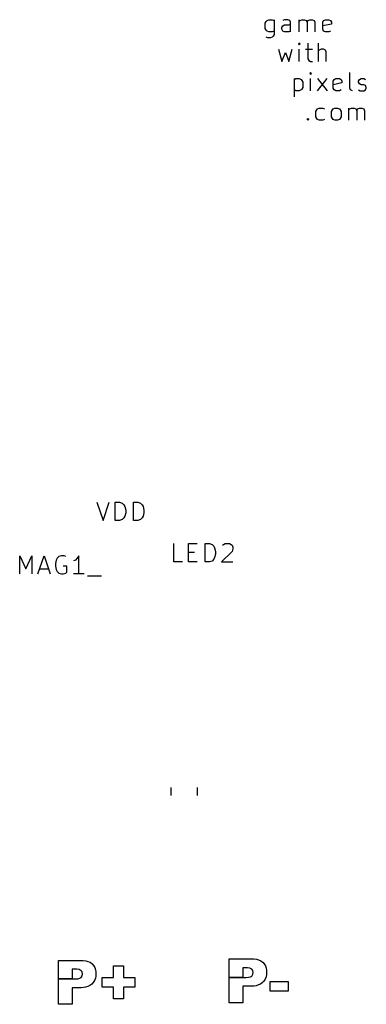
# Model space of a CAD drawing. Extents: x 137 to 186.4, y -108.6 to -71.
# Tile 2 of 2: x 176.9 to 186.4, y -108.6 to -81.7. Entities that reach past the tile are written whole.
import ezdxf

# ---------------------------------------------------------------- set-up
doc = ezdxf.new("R2010")
doc.units = 0
doc.layers.add('BLACK', color=7, linetype='CONTINUOUS')

msp = doc.modelspace()

# ---------------------------------------------------------------- linework, layer by layer
at = {"layer": 'BLACK', "linetype": 'CONTINUOUS'}
for p, q in [((183.617512, -81.79234), (183.641321, -81.744721)), ((183.641321, -81.744721), (183.665131, -81.720911)), ((183.665131, -81.720911), (183.71275, -81.697102)), ((183.71275, -81.697102), (183.807988, -81.697102)), ((183.807988, -81.697102), (183.855607, -81.720911)), ((183.855607, -81.697102), (183.855607, -82.101864)), ((184.141321, -81.697102), (184.093702, -81.720911)), ((184.236559, -81.697102), (184.141321, -81.697102)), ((184.284178, -81.720911), (184.236559, -81.697102)), ((184.307988, -81.76853), (184.284178, -81.720911)), ((184.546083, -82.030435), (184.546083, -81.697102)), ((184.546083, -81.744721), (184.569893, -81.720911)), ((184.569893, -81.720911), (184.617512, -81.697102)), ((184.617512, -81.697102), (184.68894, -81.697102)), ((184.68894, -81.697102), (184.736559, -81.720911)), ((184.736559, -81.720911), (184.760369, -81.76853)), ((184.760369, -81.76853), (184.784178, -81.720911)), ((184.784178, -81.720911), (184.831797, -81.697102)), ((184.831797, -81.697102), (184.903226, -81.697102)), ((184.903226, -81.697102), (184.950845, -81.720911)), ((184.950845, -81.720911), (184.974655, -81.76853)), ((185.188941, -81.76853), (185.21275, -81.720911)), ((185.21275, -81.720911), (185.260369, -81.697102)), ((185.260369, -81.697102), (185.355607, -81.697102)), ((185.355607, -81.697102), (185.403226, -81.720911)), ((185.403226, -81.720911), (185.427036, -81.76853)), ((183.617512, -81.935197), (183.617512, -81.79234)), ((183.641321, -81.982816), (183.617512, -81.935197)), ((183.665131, -82.006626), (183.641321, -81.982816)), ((183.71275, -82.030435), (183.665131, -82.006626)), ((183.855607, -82.006626), (183.807988, -82.030435)), ((184.069893, -81.911387), (184.093702, -81.863768)), ((184.069893, -81.959006), (184.069893, -81.911387)), ((184.093702, -82.006626), (184.069893, -81.959006)), ((184.093702, -81.863768), (184.141321, -81.839959)), ((184.141321, -82.030435), (184.093702, -82.006626)), ((184.141321, -81.839959), (184.260369, -81.839959)), ((184.260369, -81.839959), (184.307988, -81.816149)), ((184.307988, -82.006626), (184.260369, -82.030435)), ((184.307988, -82.030435), (184.307988, -81.76853)), ((184.760369, -81.76853), (184.760369, -82.030435)), ((184.974655, -81.76853), (184.974655, -82.030435)), ((185.188941, -81.959006), (185.188941, -81.76853)), ((185.427036, -81.816149), (185.188941, -81.863768)), ((185.21275, -82.006626), (185.188941, -81.959006)), ((185.260369, -82.030435), (185.21275, -82.006626)), ((185.403226, -82.006626), (185.355607, -82.030435)), ((185.427036, -81.76853), (185.427036, -81.816149)), ((183.68894, -82.197102), (183.641321, -82.173292)), ((183.760369, -82.197102), (183.68894, -82.197102)), ((183.807988, -82.030435), (183.71275, -82.030435)), ((183.807988, -82.173292), (183.760369, -82.197102)), ((183.831797, -82.149483), (183.807988, -82.173292)), ((183.855607, -82.101864), (183.831797, -82.149483)), ((184.260369, -82.030435), (184.141321, -82.030435)), ((185.355607, -82.030435), (185.260369, -82.030435)), ((183.974654, -82.502074), (184.069892, -82.835407)), ((184.260368, -82.835407), (184.355606, -82.502074)), ((184.546083, -82.335407), (184.522274, -82.359217)), ((184.522274, -82.359217), (184.546083, -82.383026)), ((184.569893, -82.359217), (184.546083, -82.335407)), ((184.546083, -82.335407), (184.546083, -82.383026)), ((184.546083, -82.383026), (184.569893, -82.359217)), ((184.546083, -82.835407), (184.546083, -82.502074)), ((184.71275, -82.502074), (184.903226, -82.502074)), ((184.784178, -82.335407), (184.784178, -82.763978)), ((185.069892, -82.835407), (185.069892, -82.335407)), ((185.093702, -82.525883), (185.069892, -82.549693)), ((185.141321, -82.502074), (185.093702, -82.525883)), ((185.212749, -82.502074), (185.141321, -82.502074)), ((185.260368, -82.525883), (185.212749, -82.502074)), ((185.284178, -82.573502), (185.260368, -82.525883)), ((184.069892, -82.835407), (184.16513, -82.597312)), ((184.16513, -82.597312), (184.260368, -82.835407)), ((184.784178, -82.763978), (184.807988, -82.811598)), ((184.807988, -82.811598), (184.855607, -82.835407)), ((185.284178, -82.835407), (185.284178, -82.573502)), ((184.855607, -82.835407), (184.903226, -82.835407)), ((184.403225, -83.307046), (184.403225, -83.807046)), ((184.403225, -83.330855), (184.450844, -83.307046)), ((184.450844, -83.307046), (184.546082, -83.307046)), ((184.546082, -83.307046), (184.593701, -83.330855)), ((184.593701, -83.330855), (184.617511, -83.354665)), ((184.617511, -83.354665), (184.64132, -83.402284)), ((184.855606, -83.140379), (184.831797, -83.164189)), ((184.831797, -83.164189), (184.855606, -83.187998)), ((184.879416, -83.164189), (184.855606, -83.140379)), ((184.855606, -83.140379), (184.855606, -83.187998)), ((184.855606, -83.187998), (184.879416, -83.164189)), ((184.855606, -83.640379), (184.855606, -83.307046)), ((185.046082, -83.640379), (185.307987, -83.307046)), ((185.046082, -83.307046), (185.307987, -83.640379)), ((185.474654, -83.378474), (185.498463, -83.330855)), ((185.498463, -83.330855), (185.546082, -83.307046)), ((185.546082, -83.307046), (185.64132, -83.307046)), ((185.64132, -83.307046), (185.688939, -83.330855)), ((185.688939, -83.330855), (185.712749, -83.378474)), ((185.927034, -83.56895), (185.927034, -83.140379)), ((186.16513, -83.378474), (186.188939, -83.330855)), ((186.188939, -83.330855), (186.236558, -83.307046)), ((186.236558, -83.307046), (186.307987, -83.307046)), ((186.307987, -83.307046), (186.355606, -83.330855)), ((184.450844, -83.640379), (184.403225, -83.61657)), ((184.593701, -83.61657), (184.546082, -83.640379)), ((184.617511, -83.59276), (184.593701, -83.61657)), ((184.64132, -83.545141), (184.617511, -83.59276)), ((184.64132, -83.402284), (184.64132, -83.545141)), ((185.474654, -83.56895), (185.474654, -83.378474)), ((185.712749, -83.426093), (185.474654, -83.473712)), ((185.498463, -83.61657), (185.474654, -83.56895)), ((185.546082, -83.640379), (185.498463, -83.61657)), ((185.688939, -83.61657), (185.64132, -83.640379)), ((185.712749, -83.378474), (185.712749, -83.426093)), ((185.950844, -83.61657), (185.927034, -83.56895)), ((185.998463, -83.640379), (185.950844, -83.61657)), ((186.16513, -83.402284), (186.16513, -83.378474)), ((186.188939, -83.449903), (186.16513, -83.402284)), ((186.16513, -83.61657), (186.212749, -83.640379)), ((186.236558, -83.473712), (186.188939, -83.449903)), ((186.307987, -83.473712), (186.236558, -83.473712)), ((186.355606, -83.497522), (186.307987, -83.473712)), ((186.307987, -83.640379), (186.355606, -83.61657)), ((186.379415, -83.545141), (186.355606, -83.497522)), ((186.355606, -83.61657), (186.379415, -83.56895)), ((186.379415, -83.56895), (186.379415, -83.545141)), ((184.546082, -83.640379), (184.450844, -83.640379)), ((185.64132, -83.640379), (185.546082, -83.640379)), ((186.212749, -83.640379), (186.307987, -83.640379)), ((184.998463, -84.207256), (185.022272, -84.159637)), ((185.022272, -84.159637), (185.046082, -84.135827)), ((185.046082, -84.135827), (185.093701, -84.112018)), ((185.093701, -84.112018), (185.188939, -84.112018)), ((185.188939, -84.112018), (185.236558, -84.135827)), ((185.427034, -84.207256), (185.450843, -84.159637)), ((185.450843, -84.159637), (185.474653, -84.135827)), ((185.474653, -84.135827), (185.522272, -84.112018)), ((185.522272, -84.112018), (185.5937, -84.112018)), ((185.5937, -84.112018), (185.641319, -84.135827)), ((185.641319, -84.135827), (185.665129, -84.159637)), ((185.665129, -84.159637), (185.688938, -84.207256)), ((185.903224, -84.445351), (185.903224, -84.112018)), ((185.903224, -84.159637), (185.927034, -84.135827)), ((185.927034, -84.135827), (185.974653, -84.112018)), ((185.974653, -84.112018), (186.046081, -84.112018)), ((186.046081, -84.112018), (186.0937, -84.135827)), ((186.0937, -84.135827), (186.11751, -84.183446)), ((186.11751, -84.183446), (186.141319, -84.135827)), ((186.141319, -84.135827), (186.188938, -84.112018)), ((186.188938, -84.112018), (186.260367, -84.112018)), ((186.260367, -84.112018), (186.307986, -84.135827)), ((186.307986, -84.135827), (186.331796, -84.183446)), ((184.760368, -84.421542), (184.784177, -84.397732)), ((184.784177, -84.445351), (184.760368, -84.421542)), ((184.784177, -84.397732), (184.807987, -84.421542)), ((184.784177, -84.397732), (184.784177, -84.445351)), ((184.807987, -84.421542), (184.784177, -84.445351)), ((184.998463, -84.350113), (184.998463, -84.207256)), ((185.022272, -84.397732), (184.998463, -84.350113)), ((185.046082, -84.421542), (185.022272, -84.397732)), ((185.093701, -84.445351), (185.046082, -84.421542)), ((185.236558, -84.421542), (185.188939, -84.445351)), ((185.427034, -84.350113), (185.427034, -84.207256)), ((185.450843, -84.397732), (185.427034, -84.350113)), ((185.474653, -84.421542), (185.450843, -84.397732)), ((185.522272, -84.445351), (185.474653, -84.421542)), ((185.641319, -84.421542), (185.5937, -84.445351)), ((185.665129, -84.397732), (185.641319, -84.421542)), ((185.688938, -84.350113), (185.665129, -84.397732)), ((185.688938, -84.207256), (185.688938, -84.350113)), ((186.11751, -84.183446), (186.11751, -84.445351)), ((186.331796, -84.183446), (186.331796, -84.445351)), ((185.188939, -84.445351), (185.093701, -84.445351)), ((185.5937, -84.445351), (185.522272, -84.445351)), ((179.013334, -94.876109), (179.18, -95.376109)), ((179.18, -95.376109), (179.346667, -94.876109)), ((179.513333, -95.376109), (179.513333, -94.876109)), ((179.513333, -94.876109), (179.632381, -94.876109)), ((179.632381, -94.876109), (179.703809, -94.899919)), ((179.703809, -94.899919), (179.751428, -94.947538)), ((180.013333, -95.376109), (180.013333, -94.876109)), ((180.013333, -94.876109), (180.132381, -94.876109)), ((180.132381, -94.876109), (180.203809, -94.899919)), ((180.203809, -94.899919), (180.251428, -94.947538)), ((179.751428, -94.947538), (179.775238, -94.995157)), ((179.775238, -94.995157), (179.799047, -95.090395)), ((179.799047, -95.161823), (179.775238, -95.257061)), ((179.799047, -95.090395), (179.799047, -95.161823)), ((180.251428, -94.947538), (180.275238, -94.995157)), ((180.275238, -94.995157), (180.299047, -95.090395)), ((180.299047, -95.161823), (180.275238, -95.257061)), ((180.299047, -95.090395), (180.299047, -95.161823)), ((179.632381, -95.376109), (179.513333, -95.376109)), ((179.703809, -95.3523), (179.632381, -95.376109)), ((179.751428, -95.30468), (179.703809, -95.3523)), ((179.775238, -95.257061), (179.751428, -95.30468)), ((180.132381, -95.376109), (180.013333, -95.376109)), ((180.203809, -95.3523), (180.132381, -95.376109)), ((180.251428, -95.30468), (180.203809, -95.3523)), ((180.275238, -95.257061), (180.251428, -95.30468)), ((181.112381, -96.506109), (181.112381, -96.006109)), ((181.517143, -96.506109), (181.517143, -96.006109)), ((181.517143, -96.006109), (181.755238, -96.006109)), ((181.969524, -96.506109), (181.969524, -96.006109)), ((181.969524, -96.006109), (182.088572, -96.006109)), ((182.088572, -96.006109), (182.16, -96.029919)), ((182.469524, -96.029919), (182.517143, -96.006109)), ((182.517143, -96.006109), (182.636191, -96.006109)), ((182.636191, -96.006109), (182.68381, -96.029919)), ((181.517143, -96.244204), (181.68381, -96.244204)), ((182.16, -96.029919), (182.207619, -96.077538)), ((182.207619, -96.077538), (182.231429, -96.125157)), ((182.231429, -96.125157), (182.255238, -96.220395)), ((182.255238, -96.220395), (182.255238, -96.291823)), ((182.707619, -96.220395), (182.421905, -96.506109)), ((182.445715, -96.053728), (182.469524, -96.029919)), ((182.68381, -96.029919), (182.707619, -96.053728)), ((182.707619, -96.053728), (182.731429, -96.101347)), ((182.731429, -96.148966), (182.707619, -96.220395)), ((182.731429, -96.101347), (182.731429, -96.148966)), ((176.900476, -96.836109), (176.900476, -96.336109)), ((176.900476, -96.336109), (177.067143, -96.693252)), ((177.067143, -96.693252), (177.233809, -96.336109)), ((177.233809, -96.336109), (177.233809, -96.836109)), ((177.400477, -96.836109), (177.567143, -96.336109)), ((177.567143, -96.336109), (177.73381, -96.836109)), ((177.900476, -96.455157), (177.876667, -96.550395)), ((177.924286, -96.407538), (177.900476, -96.455157)), ((177.971905, -96.359919), (177.924286, -96.407538)), ((178.043333, -96.336109), (177.971905, -96.359919)), ((178.114762, -96.336109), (178.043333, -96.336109)), ((178.162381, -96.359919), (178.114762, -96.336109)), ((178.424286, -96.455157), (178.376667, -96.478966)), ((178.471905, -96.407538), (178.424286, -96.455157)), ((178.519524, -96.336109), (178.471905, -96.407538)), ((178.519524, -96.836109), (178.519524, -96.336109)), ((181.350476, -96.506109), (181.112381, -96.506109)), ((181.755238, -96.506109), (181.517143, -96.506109)), ((182.088572, -96.506109), (181.969524, -96.506109)), ((182.16, -96.4823), (182.088572, -96.506109)), ((182.207619, -96.43468), (182.16, -96.4823)), ((182.231429, -96.387061), (182.207619, -96.43468)), ((182.255238, -96.291823), (182.231429, -96.387061)), ((182.421905, -96.506109), (182.731429, -96.506109)), ((177.448096, -96.693252), (177.686191, -96.693252)), ((177.876667, -96.550395), (177.876667, -96.621823)), ((177.876667, -96.621823), (177.900476, -96.717061)), ((177.900476, -96.717061), (177.924286, -96.76468)), ((177.924286, -96.76468), (177.971905, -96.8123)), ((177.971905, -96.8123), (178.043333, -96.836109)), ((178.18619, -96.621823), (178.090952, -96.621823)), ((178.090952, -96.836109), (178.162381, -96.8123)), ((178.162381, -96.8123), (178.18619, -96.78849)), ((178.18619, -96.78849), (178.18619, -96.621823)), ((178.043333, -96.836109), (178.090952, -96.836109)), ((178.662381, -96.836109), (178.376667, -96.836109)), ((178.757619, -96.883728), (179.138571, -96.883728)), ((181.03, -102.672164), (181.03, -102.887836)), ((181.75, -102.672164), (181.75, -102.887836)), ((177.959369, -107.895701), (177.959369, -107.389239)), ((177.959369, -107.389239), (178.580136, -107.389239)), ((178.580136, -107.389239), (178.641027, -107.391565)), ((178.641027, -107.391565), (178.707522, -107.400495)), ((178.707522, -107.400495), (178.766846, -107.416122)), ((178.766846, -107.416122), (178.826992, -107.44282)), ((178.826992, -107.44282), (178.877378, -107.478633)), ((178.877378, -107.478633), (178.883779, -107.484494)), ((178.883779, -107.484494), (178.923179, -107.530011)), ((178.923179, -107.530011), (178.952901, -107.583213)), ((179.469962, -107.858185), (179.469962, -107.539302)), ((179.469962, -107.539302), (179.736382, -107.539302)), ((179.736382, -107.539302), (179.736382, -107.858185)), ((182.626204, -107.853959), (182.626204, -107.347497)), ((182.626204, -107.347497), (183.246971, -107.347497)), ((183.246971, -107.347497), (183.307862, -107.349823)), ((183.307862, -107.349823), (183.374357, -107.358753)), ((183.374357, -107.358753), (183.433681, -107.37438)), ((183.433681, -107.37438), (183.493827, -107.401078)), ((183.493827, -107.401078), (183.544213, -107.436891)), ((183.544213, -107.436891), (183.550614, -107.442752)), ((183.550614, -107.442752), (183.590014, -107.488269)), ((183.590014, -107.488269), (183.619736, -107.541471)), ((183.619736, -107.541471), (183.639782, -107.602359)), ((178.440918, -107.633091), (178.334526, -107.633091)), ((178.334526, -107.633091), (178.334526, -107.895701)), ((178.466032, -107.633696), (178.440918, -107.633091)), ((178.528845, -107.642763), (178.466032, -107.633696)), ((178.58336, -107.671779), (178.528845, -107.642763)), ((178.577791, -107.859358), (178.613103, -107.81165)), ((178.60803, -107.705781), (178.58336, -107.671779)), ((178.621462, -107.765568), (178.60803, -107.705781)), ((178.613103, -107.81165), (178.621462, -107.765568)), ((178.952901, -107.583213), (178.972947, -107.644101)), ((178.981021, -107.820342), (178.969398, -107.87981)), ((178.972947, -107.644101), (178.982427, -107.702408)), ((178.984895, -107.75531), (178.981021, -107.820342)), ((178.982427, -107.702408), (178.984895, -107.75531)), ((183.107753, -107.591349), (183.001361, -107.591349)), ((183.001361, -107.591349), (183.001361, -107.853959)), ((183.132867, -107.591954), (183.107753, -107.591349)), ((183.19568, -107.601021), (183.132867, -107.591954)), ((183.154102, -107.85041), (183.214961, -107.835184)), ((183.250195, -107.630037), (183.19568, -107.601021)), ((183.214961, -107.835184), (183.244626, -107.817616)), ((183.244626, -107.817616), (183.279938, -107.769908)), ((183.274865, -107.664039), (183.250195, -107.630037)), ((183.288297, -107.723826), (183.274865, -107.664039)), ((183.279938, -107.769908), (183.288297, -107.723826)), ((183.636233, -107.838068), (183.61288, -107.900415)), ((183.647856, -107.7786), (183.636233, -107.838068)), ((183.639782, -107.602359), (183.649262, -107.660666)), ((183.65173, -107.713568), (183.647856, -107.7786)), ((183.649262, -107.660666), (183.65173, -107.713568)), ((177.959369, -108.589742), (177.959369, -107.895701)), ((177.959369, -107.895701), (178.334526, -107.895701)), ((178.334526, -107.895701), (177.959369, -107.895701)), ((178.334526, -107.895701), (178.42597, -107.895701)), ((178.42597, -107.895701), (178.487267, -107.892152)), ((178.487267, -107.892152), (178.548126, -107.876926)), ((178.548126, -107.876926), (178.577791, -107.859358)), ((178.766237, -108.103699), (178.703259, -108.122768)), ((178.821054, -108.077479), (178.766237, -108.103699)), ((178.874693, -108.03785), (178.821054, -108.077479)), ((178.912145, -107.99693), (178.874693, -108.03785)), ((178.946045, -107.942157), (178.912145, -107.99693)), ((178.969398, -107.87981), (178.946045, -107.942157)), ((179.154302, -107.858185), (179.469962, -107.858185)), ((179.154302, -108.120795), (179.154302, -107.858185)), ((179.736382, -107.858185), (180.0538, -107.858185)), ((180.0538, -107.858185), (180.0538, -108.120795)), ((182.626204, -108.548), (182.626204, -107.853959)), ((182.626204, -107.853959), (183.001361, -107.853959)), ((183.001361, -107.853959), (182.626204, -107.853959)), ((183.001361, -107.853959), (183.092805, -107.853959)), ((183.205645, -108.097811), (183.001361, -108.097811)), ((183.001361, -108.097811), (183.001361, -108.548)), ((183.092805, -107.853959), (183.154102, -107.85041)), ((183.246995, -108.096917), (183.205645, -108.097811)), ((183.311378, -108.091455), (183.246995, -108.096917)), ((183.370094, -108.081026), (183.311378, -108.091455)), ((183.433072, -108.061957), (183.370094, -108.081026)), ((183.487889, -108.035737), (183.433072, -108.061957)), ((183.541528, -107.996108), (183.487889, -108.035737)), ((183.57898, -107.955188), (183.541528, -107.996108)), ((183.61288, -107.900415), (183.57898, -107.955188)), ((183.753726, -107.966506), (184.241723, -107.966506)), ((183.753726, -108.229116), (183.753726, -107.966506)), ((184.241723, -107.966506), (184.241723, -108.229116)), ((178.53881, -108.139553), (178.334526, -108.139553)), ((178.334526, -108.139553), (178.334526, -108.589742)), ((178.58016, -108.138659), (178.53881, -108.139553)), ((178.644543, -108.133197), (178.58016, -108.138659)), ((178.703259, -108.122768), (178.644543, -108.133197)), ((179.469962, -108.120795), (179.154302, -108.120795)), ((179.469962, -108.439679), (179.469962, -108.120795)), ((180.0538, -108.120795), (179.736382, -108.120795)), ((179.736382, -108.120795), (179.736382, -108.439679)), ((184.241723, -108.229116), (183.753726, -108.229116)), ((178.334526, -108.589742), (177.959369, -108.589742)), ((179.736382, -108.439679), (179.469962, -108.439679)), ((183.001361, -108.548), (182.626204, -108.548))]:
    msp.add_line(p, q, dxfattribs=at)

doc.saveas('drawing.dxf')
